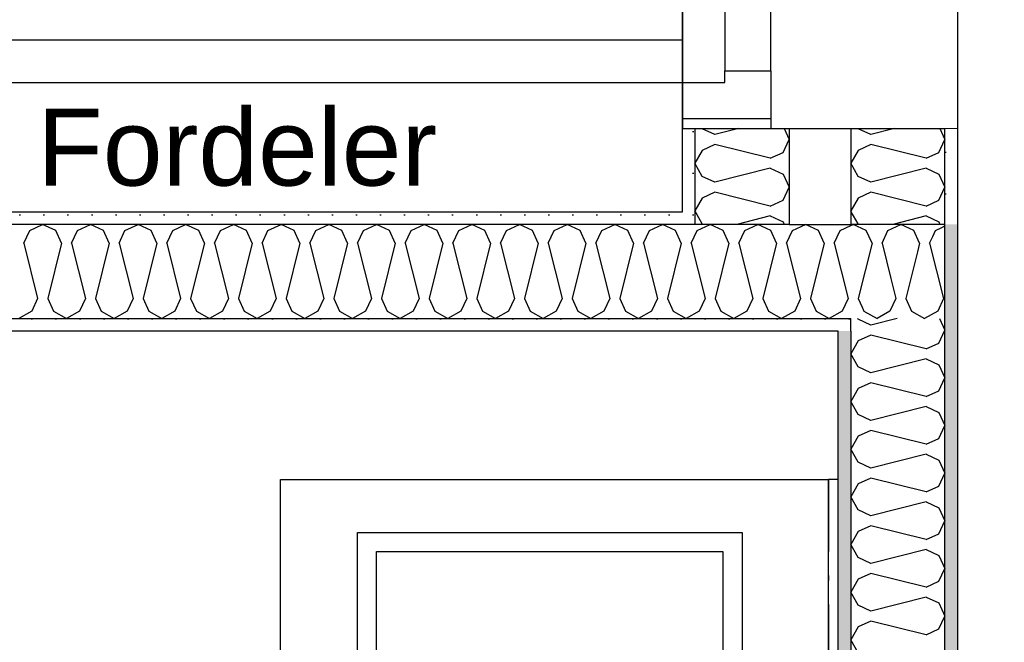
# Model space of a CAD drawing. Header units: millimetres. Extents: x -5000 to 341424, y -9235 to 550260.
# Tile 149 of 236: x 297075 to 298099, y 353933 to 354581. Entities that reach past the tile are written whole.
import ezdxf
from ezdxf.enums import TextEntityAlignment as Align

# ---------------------------------------------------------------- set-up
doc = ezdxf.new("R2010")
doc.units = ezdxf.units.MM
doc.header["$LTSCALE"] = 0.5
doc.header["$MEASUREMENT"] = 0
doc.linetypes.add('Over snittplan', pattern=[260, 150, -50, 10, -50])
doc.linetypes.add('PLINE', pattern=[0])
for name, color, linetype in [('0(Nye konstruksjoner)', 7, 'Continuous'), ('242- Ikke-bærende innervegger (Skravur)(Nye konstruksjoner)', 7, 'Continuous'), ('242- Ikke-bærende innervegger(Nye konstruksjoner)', 7, 'Continuous'), ('244- Vinduer_ dører_ foldevegger(Nye konstruksjoner)', 7, 'Continuous'), ('273- Kjøkkeninnredning(Nye konstruksjoner)', 7, 'Continuous'), ('842-M___1_50 Målsetting bygning(Nye konstruksjoner)', 7, 'Continuous'), ('862- M___Nettoareal(Nye konstruksjoner)', 7, 'Continuous'), ('862- M___Nettoareal(Polylinje)(Nye konstruksjoner)', 7, 'Continuous'), ('862- M___Nettoareal(Tekst)(Nye konstruksjoner)', 7, 'Continuous')]:
    doc.layers.add(name, color=color, linetype=linetype)
doc.layers.add('236- Innvendig kledning og overflate(Nye konstruksjoner)', color=7, linetype='Continuous', lineweight=0)
doc.styles.add('GENERATED_STYLE_1', font='txt')
doc.styles.add('GENERATED_STYLE_3', font='arial.ttf')
doc.dimstyles.new('GENERATED_STYLE__3', dxfattribs={"dimtxt": 100, "dimasz": 95, "dimexe": 0.18, "dimexo": 0.0625, "dimgap": 0, "dimtad": 1, "dimdec": 0, "dimzin": 0, "dimdsep": 46, "dimtxsty": 'GENERATED_STYLE_3', "dimblk": 'ARROWHEAD_6', "dimblk1": 'ARROWHEAD_6', "dimblk2": 'ARROWHEAD_6', "dimcen": 0.09, "dimse1": 1, "dimse2": 1, "dimclrd": 256, "dimclre": 256, "dimclrt": 256, "dimadec": 1, "dimazin": 0, "dimtfac": 1, "dimtdec": 4, "dimtmove": 2, "dimatfit": 3, "dimfxl": 1, "dimtolj": 1, "dimtzin": 0, "dimarcsym": 0})
doc.dimstyles.new('GENERATED_STYLE__4', dxfattribs={"dimtxt": 100, "dimasz": 95, "dimexe": 0.18, "dimexo": 0.0625, "dimgap": 0, "dimtad": 1, "dimdec": 0, "dimzin": 0, "dimdsep": 46, "dimtxsty": 'GENERATED_STYLE_3', "dimblk": 'ARROWHEAD_6', "dimblk1": 'ARROWHEAD_6', "dimblk2": 'ARROWHEAD_6', "dimcen": 0.09, "dimse1": 1, "dimse2": 1, "dimclrd": 256, "dimclre": 256, "dimclrt": 256, "dimadec": 1, "dimazin": 0, "dimtfac": 1, "dimtdec": 4, "dimtmove": 0, "dimatfit": 3, "dimfxl": 1, "dimtolj": 1, "dimtzin": 0, "dimarcsym": 0})
pattern_1 = [(0, (0, 0), (0, 43.30127), [0, -25]), (0, (12.5, 21.65), (0, 43.30127), [0, -25])]

# ---------------------------------------------------------------- blocks, each defined once
blk = doc.blocks.new('STUE__7', base_point=(299299.5, 355025.2))
at = {"layer": '862- M___Nettoareal(Polylinje)(Nye konstruksjoner)', "linetype": 'PLINE', "flags": 128}
blk.add_lwpolyline([(298050, 349780.7), (302741, 349780.7), (302741, 356380.7), (298050, 356380.7), (298050, 355490.7), (298050, 354480.7)], close=True, dxfattribs=at)
at = {"layer": '862- M___Nettoareal(Tekst)(Nye konstruksjoner)', "style": 'GENERATED_STYLE_1'}
for tag, p in [('DUMMY_861', (299523.6, 355213.4)), ('ROOM_NAME', (299075.4, 355163.6)), ('DUMMY_862', (299075.4, 355025.2))]:
    blk.add_attdef(tag, text='', height=100, dxfattribs=at).set_placement(p, align=Align.TOP_LEFT)
blk = doc.blocks.new('ENTRÉ__14', base_point=(296239.6, 355497.8))
at = {"layer": '862- M___Nettoareal(Polylinje)(Nye konstruksjoner)', "linetype": 'PLINE', "flags": 128}
blk.add_lwpolyline([(294722, 356380.7), (294722, 354380.7), (297764, 354380.7), (297764, 356380.7)], close=True, dxfattribs=at)
at = {"layer": '862- M___Nettoareal(Tekst)(Nye konstruksjoner)', "style": 'GENERATED_STYLE_1'}
for tag, p in [('DUMMY_861', (296443.5, 355686)), ('ROOM_NAME', (296035.7, 355665.7)), ('DUMMY_862', (296035.7, 355497.8))]:
    blk.add_attdef(tag, text='', height=100, dxfattribs=at).set_placement(p, align=Align.TOP_LEFT)
blk = doc.blocks.new('BAD__37', base_point=(296223.3, 353093.5))
at = {"layer": '862- M___Nettoareal(Polylinje)(Nye konstruksjoner)', "linetype": 'PLINE', "flags": 128}
blk.add_lwpolyline([(294722, 354256.6), (294722, 351276.6), (297926, 351276.6), (297926, 354256.6)], close=True, dxfattribs=at)
at = {"layer": '862- M___Nettoareal(Tekst)(Nye konstruksjoner)', "style": 'GENERATED_STYLE_1'}
for tag, p in [('DUMMY_861', (296420.6, 353281.7)), ('ROOM_NAME', (296026, 353230.2)), ('DUMMY_862', (296026, 353093.5))]:
    blk.add_attdef(tag, text='', height=100, dxfattribs=at).set_placement(p, align=Align.TOP_LEFT)
blk = doc.blocks.new('Baderomsinnredning[148]', base_point=(297346, 353302.1))
at = {"layer": '273- Kjøkkeninnredning(Nye konstruksjoner)', "linetype": 'PLINE'}
for p, q in [((297346, 353302.1), (297346, 354102.1)), ((297346, 354102.1), (297916, 354102.1)), ((297916, 353302.1), (297916, 354102.1)), ((297426, 353357.1), (297426, 354047.1)), ((297426, 354047.1), (297826, 354047.1)), ((297826, 354047.1), (297826, 353357.1)), ((297446, 353377.1), (297446, 354027.1)), ((297446, 354027.1), (297806, 354027.1)), ((297806, 354027.1), (297806, 353377.1)), ((297836.1, 353715.7), (297821.2, 353715.7)), ((297836.1, 353688.5), (297836.1, 353715.7)), ((297821.2, 353688.5), (297836.1, 353688.5)), ((297806, 353377.1), (297446, 353377.1)), ((297826, 353357.1), (297426, 353357.1)), ((297346, 353302.1), (297916, 353302.1))]:
    blk.add_line(p, q, dxfattribs=at)
at = {"layer": '273- Kjøkkeninnredning(Nye konstruksjoner)', "linetype": 'PLINE', "flags": 128}
blk.add_lwpolyline([(297861, 353677.1), (297819.1, 353681.1, -0.12102), (297809.5, 353684.4), (297756.6, 353691, -0.882566), (297756.6, 353713.2), (297809.5, 353719.9, -0.12102), (297819.1, 353723.1), (297861, 353727.1, -1)], format="xyb", close=True, dxfattribs=at)
at = {"layer": '273- Kjøkkeninnredning(Nye konstruksjoner)', "linetype": 'PLINE'}
blk.add_circle((297724.8, 353702.1), 30, dxfattribs=at)
for centre, radius, start, end in [((297821, 353702.1), 21.1, 122.771, 237.229), ((297821.2, 353702.1), 13.6, 90, 270)]:
    blk.add_arc(centre, radius, start, end, dxfattribs=at)
blk = doc.blocks.new('Speil[207]', base_point=(297916, 354102.1))
at = {"layer": '273- Kjøkkeninnredning(Nye konstruksjoner)', "linetype": 'Over snittplan'}
for p, q in [((297916, 354102.1), (297916, 353302.1)), ((297926, 354102.1), (297916, 354102.1)), ((297926, 353302.1), (297926, 354102.1)), ((297916, 353302.1), (297926, 353302.1))]:
    blk.add_line(p, q, dxfattribs=at)
at = {"layer": '273- Kjøkkeninnredning(Nye konstruksjoner)', "linetype": 'Over snittplan', "flags": 128}
blk.add_lwpolyline([(297916, 354102.1), (297916, 353302.1), (297926, 353302.1), (297926, 354102.1)], close=True, dxfattribs=at)
blk = doc.blocks.new('*D1004')
at = {"layer": '842-M___1_50 Målsetting bygning(Nye konstruksjoner)', "linetype": 'PLINE'}
for p, q in [((298372.3, 354417.6), (298472.3, 354317.6)), ((298516.1, 354367.6), (298328.6, 354367.6)), ((298422.3, 354269.6), (298422.3, 354367.6)), ((298372.3, 354319.6), (298472.3, 354219.6)), ((298516.1, 354269.6), (298328.6, 354269.6)), ((298422.3, 354194.6), (298422.3, 354269.6))]:
    blk.add_line(p, q, dxfattribs=at)
at = {"layer": '842-M___1_50 Målsetting bygning(Nye konstruksjoner)', "char_height": 100, "attachment_point": 7, "rotation": 90, "style": 'GENERATED_STYLE_3'}
for s, insert in [('\\A1;{\\pql;\\fArial|b0|i0|c0|p0;\\W1.000000;100}', (298262.3, 354303)), ('\\A1;{\\pql;\\fArial|b0|i0|c0|p0;\\W1.000000;98}', (298402.3, 354075.5))]:
    blk.add_mtext(s, dxfattribs=dict(at, insert=insert))
blk = doc.blocks.new('ARROWHEAD_6')
at = {"linetype": 'Continuous'}
for p, q in [((-0.5, -0.5), (0.5, 0.5)), ((0, 0), (-1, 0))]:
    blk.add_line(p, q, dxfattribs=at)
blk = doc.blocks.new('*D1005')
at = {"layer": '842-M___1_50 Målsetting bygning(Nye konstruksjoner)', "linetype": 'PLINE'}
for p, q in [((298372.3, 354517.3), (298472.3, 354417.3)), ((298516.1, 354467.3), (298328.6, 354467.3)), ((298422.3, 354367.6), (298422.3, 354467.3)), ((298372.3, 354417.6), (298472.3, 354317.6)), ((298516.1, 354367.6), (298328.6, 354367.6))]:
    blk.add_line(p, q, dxfattribs=at)
blk = doc.blocks.new('*D1006')
at = {"layer": '842-M___1_50 Målsetting bygning(Nye konstruksjoner)', "linetype": 'PLINE'}
for p, q in [((298422.3, 355477.3), (298422.3, 355552.3)), ((298472.3, 355427.3), (298372.3, 355527.3)), ((298516.1, 355477.3), (298328.6, 355477.3)), ((298422.3, 354467.3), (298422.3, 355477.3)), ((298372.3, 354517.3), (298472.3, 354417.3)), ((298516.1, 354467.3), (298328.6, 354467.3))]:
    blk.add_line(p, q, dxfattribs=at)
at = {"layer": '842-M___1_50 Målsetting bygning(Nye konstruksjoner)', "char_height": 100, "attachment_point": 7, "rotation": 90, "style": 'GENERATED_STYLE_3'}
for s, insert in [('\\A1;{\\pql;\\fArial|b0|i0|c0|p0;\\W1.000000;1\xa0010}', (298402.3, 354800.7)), ('\\A1;{\\pql;\\fArial|b0|i0|c0|p0;\\W1.000000;2\xa0410}', (298542.3, 354800.7))]:
    blk.add_mtext(s, dxfattribs=dict(at, insert=insert))
blk = doc.blocks.new('*X1213')
at = {"layer": '242- Ikke-bærende innervegger (Skravur)(Nye konstruksjoner)', "linetype": 'PLINE'}
for p, q in [((298033.8, 354364.4), (298037, 354365.9)), ((298021, 354348), (298024.2, 354354.8)), ((298021, 354348), (298035.4, 354290.5)), ((298008.4, 354339), (297996.3, 354290.5)), ((297980.6, 354311.3), (297985.8, 354290.5)), ((297985.8, 354290.5), (297979.8, 354277.2)), ((297996.3, 354290.5), (298002.3, 354277.2)), ((298035.4, 354290.5), (298029.4, 354277.2)), ((297950.8, 354281.4), (297952.7, 354277.2)), ((297952.7, 354277.2), (297966.3, 354269.6)), ((297979.8, 354277.2), (297966.3, 354269.6)), ((298002.3, 354277.2), (298015.8, 354269.6)), ((298029.4, 354277.2), (298015.8, 354269.6))]:
    blk.add_line(p, q, dxfattribs=at)
blk = doc.blocks.new('*X1216')
at = {"layer": '242- Ikke-bærende innervegger (Skravur)(Nye konstruksjoner)', "linetype": 'PLINE'}
for p, q in [((297085.2, 354361.2), (297098.7, 354367.6)), ((297112.3, 354361.2), (297098.7, 354367.6)), ((297134.8, 354361.2), (297148.3, 354367.6)), ((297161.8, 354361.2), (297148.3, 354367.6)), ((297184.3, 354361.2), (297197.9, 354367.6)), ((297211.4, 354361.2), (297197.9, 354367.6)), ((297233.9, 354361.2), (297247.4, 354367.6)), ((297261, 354361.2), (297247.4, 354367.6)), ((297283.5, 354361.2), (297297, 354367.6)), ((297310.6, 354361.2), (297297, 354367.6)), ((297333, 354361.2), (297346.6, 354367.6)), ((297360.1, 354361.2), (297346.6, 354367.6)), ((297382.6, 354361.2), (297396.2, 354367.6)), ((297409.7, 354361.2), (297396.2, 354367.6)), ((297432.2, 354361.2), (297445.7, 354367.6)), ((297459.3, 354361.2), (297445.7, 354367.6)), ((297481.8, 354361.2), (297495.3, 354367.6)), ((297508.8, 354361.2), (297495.3, 354367.6)), ((297531.3, 354361.2), (297544.9, 354367.6)), ((297558.4, 354361.2), (297544.9, 354367.6)), ((297580.9, 354361.2), (297594.5, 354367.6)), ((297608, 354361.2), (297594.5, 354367.6)), ((297630.5, 354361.2), (297644, 354367.6)), ((297657.6, 354361.2), (297644, 354367.6)), ((297680.1, 354361.2), (297693.6, 354367.6)), ((297707.1, 354361.2), (297693.6, 354367.6)), ((297729.6, 354361.2), (297743.2, 354367.6)), ((297756.7, 354361.2), (297743.2, 354367.6)), ((297779.2, 354361.2), (297792.8, 354367.6)), ((297806.3, 354361.2), (297792.8, 354367.6)), ((297828.8, 354361.2), (297842.3, 354367.6)), ((297855.9, 354361.2), (297842.3, 354367.6)), ((297878.4, 354361.2), (297891.9, 354367.6)), ((297905.4, 354361.2), (297891.9, 354367.6)), ((297927.9, 354361.2), (297939, 354366.5)), ((297079.1, 354348), (297085.2, 354361.2)), ((297118.3, 354348), (297112.3, 354361.2)), ((297128.7, 354348), (297134.8, 354361.2)), ((297167.9, 354348), (297161.8, 354361.2)), ((297178.3, 354348), (297184.3, 354361.2)), ((297217.4, 354348), (297211.4, 354361.2)), ((297227.9, 354348), (297233.9, 354361.2)), ((297267, 354348), (297261, 354361.2)), ((297277.4, 354348), (297283.5, 354361.2)), ((297316.6, 354348), (297310.6, 354361.2)), ((297327, 354348), (297333, 354361.2)), ((297366.2, 354348), (297360.1, 354361.2)), ((297376.6, 354348), (297382.6, 354361.2)), ((297415.7, 354348), (297409.7, 354361.2)), ((297426.2, 354348), (297432.2, 354361.2)), ((297465.3, 354348), (297459.3, 354361.2)), ((297475.7, 354348), (297481.8, 354361.2)), ((297514.9, 354348), (297508.8, 354361.2)), ((297525.3, 354348), (297531.3, 354361.2)), ((297564.5, 354348), (297558.4, 354361.2)), ((297574.9, 354348), (297580.9, 354361.2)), ((297614, 354348), (297608, 354361.2)), ((297624.5, 354348), (297630.5, 354361.2)), ((297663.6, 354348), (297657.6, 354361.2)), ((297674, 354348), (297680.1, 354361.2)), ((297713.2, 354348), (297707.1, 354361.2)), ((297723.6, 354348), (297729.6, 354361.2)), ((297762.8, 354348), (297756.7, 354361.2)), ((297773.2, 354348), (297779.2, 354361.2)), ((297812.3, 354348), (297806.3, 354361.2)), ((297822.7, 354348), (297828.8, 354361.2)), ((297861.9, 354348), (297855.9, 354361.2)), ((297872.3, 354348), (297878.4, 354361.2)), ((297911.5, 354348), (297905.4, 354361.2)), ((297921.9, 354348), (297927.9, 354361.2)), ((297079.1, 354348), (297093.5, 354290.5)), ((297118.3, 354348), (297103.9, 354290.5)), ((297128.7, 354348), (297143.1, 354290.5)), ((297167.9, 354348), (297153.5, 354290.5)), ((297178.3, 354348), (297192.7, 354290.5)), ((297217.4, 354348), (297203.1, 354290.5)), ((297227.9, 354348), (297242.2, 354290.5)), ((297267, 354348), (297252.6, 354290.5)), ((297277.4, 354348), (297291.8, 354290.5)), ((297316.6, 354348), (297302.2, 354290.5)), ((297327, 354348), (297341.4, 354290.5)), ((297366.2, 354348), (297351.8, 354290.5)), ((297376.6, 354348), (297391, 354290.5)), ((297415.7, 354348), (297401.4, 354290.5)), ((297426.2, 354348), (297440.5, 354290.5)), ((297465.3, 354348), (297450.9, 354290.5)), ((297475.7, 354348), (297490.1, 354290.5)), ((297514.9, 354348), (297500.5, 354290.5)), ((297525.3, 354348), (297539.7, 354290.5)), ((297564.5, 354348), (297550.1, 354290.5)), ((297574.9, 354348), (297589.2, 354290.5)), ((297614, 354348), (297599.7, 354290.5)), ((297624.5, 354348), (297638.8, 354290.5)), ((297663.6, 354348), (297649.2, 354290.5)), ((297674, 354348), (297688.4, 354290.5)), ((297713.2, 354348), (297698.8, 354290.5)), ((297723.6, 354348), (297738, 354290.5)), ((297762.8, 354348), (297748.4, 354290.5)), ((297773.2, 354348), (297787.5, 354290.5)), ((297812.3, 354348), (297798, 354290.5)), ((297822.7, 354348), (297837.1, 354290.5)), ((297861.9, 354348), (297847.5, 354290.5)), ((297872.3, 354348), (297886.7, 354290.5)), ((297911.5, 354348), (297897.1, 354290.5)), ((297921.9, 354348), (297936.3, 354290.5)), ((297093.5, 354290.5), (297087.5, 354277.2)), ((297103.9, 354290.5), (297110, 354277.2)), ((297143.1, 354290.5), (297137, 354277.2)), ((297153.5, 354290.5), (297159.5, 354277.2)), ((297192.7, 354290.5), (297186.6, 354277.2)), ((297203.1, 354290.5), (297209.1, 354277.2)), ((297242.2, 354290.5), (297236.2, 354277.2)), ((297252.6, 354290.5), (297258.7, 354277.2)), ((297291.8, 354290.5), (297285.8, 354277.2)), ((297302.2, 354290.5), (297308.3, 354277.2)), ((297341.4, 354290.5), (297335.3, 354277.2)), ((297351.8, 354290.5), (297357.8, 354277.2)), ((297391, 354290.5), (297384.9, 354277.2)), ((297401.4, 354290.5), (297407.4, 354277.2)), ((297440.5, 354290.5), (297434.5, 354277.2)), ((297450.9, 354290.5), (297457, 354277.2)), ((297490.1, 354290.5), (297484.1, 354277.2)), ((297500.5, 354290.5), (297506.6, 354277.2)), ((297539.7, 354290.5), (297533.6, 354277.2)), ((297550.1, 354290.5), (297556.1, 354277.2)), ((297589.2, 354290.5), (297583.2, 354277.2)), ((297599.7, 354290.5), (297605.7, 354277.2)), ((297638.8, 354290.5), (297632.8, 354277.2)), ((297649.2, 354290.5), (297655.3, 354277.2)), ((297688.4, 354290.5), (297682.4, 354277.2)), ((297698.8, 354290.5), (297704.9, 354277.2)), ((297738, 354290.5), (297731.9, 354277.2)), ((297748.4, 354290.5), (297754.4, 354277.2)), ((297787.5, 354290.5), (297781.5, 354277.2)), ((297798, 354290.5), (297804, 354277.2)), ((297837.1, 354290.5), (297831.1, 354277.2)), ((297847.5, 354290.5), (297853.6, 354277.2)), ((297886.7, 354290.5), (297880.7, 354277.2)), ((297897.1, 354290.5), (297903.2, 354277.2)), ((297936.3, 354290.5), (297930.2, 354277.2)), ((297087.5, 354277.2), (297073.9, 354269.6)), ((297110, 354277.2), (297123.5, 354269.6)), ((297137, 354277.2), (297123.5, 354269.6)), ((297159.5, 354277.2), (297173.1, 354269.6)), ((297186.6, 354277.2), (297173.1, 354269.6)), ((297209.1, 354277.2), (297222.7, 354269.6)), ((297236.2, 354277.2), (297222.7, 354269.6)), ((297258.7, 354277.2), (297272.2, 354269.6)), ((297285.8, 354277.2), (297272.2, 354269.6)), ((297308.3, 354277.2), (297321.8, 354269.6)), ((297335.3, 354277.2), (297321.8, 354269.6)), ((297357.8, 354277.2), (297371.4, 354269.6)), ((297384.9, 354277.2), (297371.4, 354269.6)), ((297407.4, 354277.2), (297420.9, 354269.6)), ((297434.5, 354277.2), (297420.9, 354269.6)), ((297457, 354277.2), (297470.5, 354269.6)), ((297484.1, 354277.2), (297470.5, 354269.6)), ((297506.6, 354277.2), (297520.1, 354269.6)), ((297533.6, 354277.2), (297520.1, 354269.6)), ((297556.1, 354277.2), (297569.7, 354269.6)), ((297583.2, 354277.2), (297569.7, 354269.6)), ((297605.7, 354277.2), (297619.2, 354269.6)), ((297632.8, 354277.2), (297619.2, 354269.6)), ((297655.3, 354277.2), (297668.8, 354269.6)), ((297682.4, 354277.2), (297668.8, 354269.6)), ((297704.9, 354277.2), (297718.4, 354269.6)), ((297731.9, 354277.2), (297718.4, 354269.6)), ((297754.4, 354277.2), (297768, 354269.6)), ((297781.5, 354277.2), (297768, 354269.6)), ((297804, 354277.2), (297817.5, 354269.6)), ((297831.1, 354277.2), (297817.5, 354269.6)), ((297853.6, 354277.2), (297867.1, 354269.6)), ((297880.7, 354277.2), (297867.1, 354269.6)), ((297903.2, 354277.2), (297916.7, 354269.6)), ((297930.2, 354277.2), (297916.7, 354269.6))]:
    blk.add_line(p, q, dxfattribs=at)
blk = doc.blocks.new('*X1217')
at = {"layer": '242- Ikke-bærende innervegger (Skravur)(Nye konstruksjoner)', "linetype": 'PLINE'}
for p, q in [((297939, 354366.5), (297941.5, 354367.6)), ((297955, 354361.2), (297941.5, 354367.6)), ((297977.5, 354361.2), (297991.1, 354367.6)), ((298004.6, 354361.2), (297991.1, 354367.6)), ((298027.1, 354361.2), (298033.8, 354364.4)), ((297961.1, 354348), (297955, 354361.2)), ((297971.5, 354348), (297977.5, 354361.2)), ((298010.6, 354348), (298004.6, 354361.2)), ((298024.2, 354354.8), (298027.1, 354361.2)), ((297961.1, 354348), (297946.7, 354290.5)), ((297971.5, 354348), (297980.6, 354311.3)), ((298010.6, 354348), (298008.4, 354339)), ((297946.7, 354290.5), (297950.8, 354281.4))]:
    blk.add_line(p, q, dxfattribs=at)
blk = doc.blocks.new('*X1255')
at = {"layer": '242- Ikke-bærende innervegger (Skravur)(Nye konstruksjoner)', "linetype": 'PLINE'}
for p, q in [((297784.6, 354368), (297777.5, 354380.6)), ((297855.3, 354376.3), (297820.7, 354367.6)), ((297855.3, 354376.3), (297868.6, 354370.3)), ((297785.3, 354367.6), (297784.6, 354368)), ((297868.6, 354370.3), (297869.8, 354367.6))]:
    blk.add_line(p, q, dxfattribs=at)
blk = doc.blocks.new('*X1256')
at = {"layer": '242- Ikke-bærende innervegger (Skravur)(Nye konstruksjoner)', "linetype": 'PLINE'}
for p, q in [((297946.6, 354368), (297939.5, 354380.6)), ((298017.3, 354376.3), (297982.7, 354367.6)), ((298017.3, 354376.3), (298030.6, 354370.3)), ((297947.3, 354367.6), (297946.6, 354368)), ((298030.6, 354370.3), (298031.8, 354367.6))]:
    blk.add_line(p, q, dxfattribs=at)
blk = doc.blocks.new('*X1257')
at = {"layer": '242- Ikke-bærende innervegger (Skravur)(Nye konstruksjoner)', "linetype": 'PLINE'}
for p, q in [((297784.6, 354467.1), (297784.5, 354467.3)), ((297797.8, 354461.1), (297784.6, 354467.1)), ((297822.6, 354467.3), (297797.8, 354461.1)), ((297869.6, 354467.3), (297875, 354455.9)), ((297868.6, 354442.3), (297875, 354455.9)), ((297784.6, 354444.6), (297777, 354431.1)), ((297797.8, 354450.7), (297784.6, 354444.6)), ((297855.3, 354436.3), (297797.8, 354450.7)), ((297855.3, 354436.3), (297868.6, 354442.3)), ((297784.6, 354417.5), (297777, 354431.1)), ((297855.3, 354425.9), (297797.8, 354411.5)), ((297855.3, 354425.9), (297868.6, 354419.8)), ((297797.8, 354411.5), (297784.6, 354417.5)), ((297868.6, 354419.8), (297875, 354406.3)), ((297868.6, 354392.8), (297875, 354406.3)), ((297784.6, 354395), (297777, 354381.5)), ((297797.8, 354401.1), (297784.6, 354395)), ((297855.3, 354386.7), (297797.8, 354401.1)), ((297855.3, 354386.7), (297868.6, 354392.8)), ((297777.5, 354380.6), (297777, 354381.5))]:
    blk.add_line(p, q, dxfattribs=at)
blk = doc.blocks.new('*X1259')
at = {"layer": '242- Ikke-bærende innervegger (Skravur)(Nye konstruksjoner)', "linetype": 'PLINE'}
for p, q in [((297946.6, 354467.1), (297946.5, 354467.3)), ((297959.8, 354461.1), (297946.6, 354467.1)), ((297984.6, 354467.3), (297959.8, 354461.1)), ((298031.6, 354467.3), (298037, 354455.9)), ((298030.6, 354442.3), (298037, 354455.9)), ((297946.6, 354444.6), (297939, 354431.1)), ((297959.8, 354450.7), (297946.6, 354444.6)), ((298017.3, 354436.3), (297959.8, 354450.7)), ((298017.3, 354436.3), (298030.6, 354442.3)), ((297946.6, 354417.5), (297939, 354431.1)), ((298017.3, 354425.9), (297959.8, 354411.5)), ((298017.3, 354425.9), (298030.6, 354419.8)), ((297959.8, 354411.5), (297946.6, 354417.5)), ((298030.6, 354419.8), (298037, 354406.3)), ((298030.6, 354392.8), (298037, 354406.3)), ((297946.6, 354395), (297939, 354381.5)), ((297959.8, 354401.1), (297946.6, 354395)), ((298017.3, 354386.7), (297959.8, 354401.1)), ((298017.3, 354386.7), (298030.6, 354392.8)), ((297939.5, 354380.6), (297939, 354381.5))]:
    blk.add_line(p, q, dxfattribs=at)
blk = doc.blocks.new('Dør[31]')
at = {"layer": '236- Innvendig kledning og overflate(Nye konstruksjoner)', "linetype": 'PLINE'}
for p, q in [((297764, 354467.3), (297777, 354467.3)), ((297764, 354467.3), (297777, 354467.3)), ((298037, 354467.3), (298050, 354467.3))]:
    blk.add_line(p, q, dxfattribs=at)
at = {"layer": '244- Vinduer_ dører_ foldevegger(Nye konstruksjoner)', "linetype": 'PLINE'}
for p, q in [((297764, 355477.3), (297764, 354467.3)), ((298050, 355477.3), (298050, 354467.3)), ((297808, 355417.3), (297808, 354527.3)), ((297856, 354527.3), (297856, 355417.3)), ((297764, 354559.3), (296850, 354559.3)), ((297764, 354515.3), (297764, 354559.3)), ((297808, 354515.3), (297808, 354527.3)), ((297808, 354527.3), (297856, 354527.3)), ((297856, 354527.3), (297856, 354477.3)), ((296850, 354515.3), (297764, 354515.3)), ((297764, 354477.3), (297764, 354515.3)), ((297764, 354515.3), (297808, 354515.3)), ((297764, 354477.3), (297764, 354467.3)), ((297856, 354477.3), (297764, 354477.3)), ((297856, 354477.3), (297856, 354467.3)), ((297764, 354467.3), (297856, 354467.3)), ((297777, 354467.3), (297856, 354467.3)), ((297777, 354467.3), (297856, 354467.3)), ((297856, 354467.3), (297875, 354467.3)), ((297875, 354467.3), (297939, 354467.3)), ((297939, 354467.3), (298037, 354467.3))]:
    blk.add_line(p, q, dxfattribs=at)
blk.add_arc((297764, 354515.3), 914, 90, 180, dxfattribs=at)
blk = doc.blocks.new('*X1334')
at = {"layer": '242- Ikke-bærende innervegger (Skravur)(Nye konstruksjoner)', "linetype": 'PLINE'}
for p, q in [((297946.6, 354268.8), (297946.1, 354269.6)), ((297959.8, 354262.8), (297946.6, 354268.8)), ((297987.3, 354269.6), (297959.8, 354262.8)), ((298031.3, 354269.6), (298037, 354257.6)), ((297959.8, 354252.4), (297946.6, 354246.3)), ((298017.3, 354238), (297959.8, 354252.4)), ((298030.6, 354244), (298037, 354257.6)), ((297946.6, 354246.3), (297939, 354232.8)), ((298017.3, 354238), (298030.6, 354244)), ((297946.6, 354219.2), (297939, 354232.8)), ((297959.8, 354213.2), (297946.6, 354219.2)), ((298017.3, 354227.6), (297959.8, 354213.2)), ((298017.3, 354227.6), (298030.6, 354221.5)), ((298030.6, 354221.5), (298037, 354208)), ((297959.8, 354202.8), (297946.6, 354196.7)), ((298017.3, 354188.4), (297959.8, 354202.8)), ((298030.6, 354194.5), (298037, 354208)), ((297946.6, 354196.7), (297939, 354183.2)), ((298017.3, 354188.4), (298030.6, 354194.5)), ((297946.6, 354169.7), (297939, 354183.2)), ((298017.3, 354178), (297959.8, 354163.6)), ((298017.3, 354178), (298030.6, 354172)), ((297959.8, 354163.6), (297946.6, 354169.7)), ((298030.6, 354172), (298037, 354158.4)), ((298030.6, 354144.9), (298037, 354158.4)), ((297946.6, 354147.2), (297939, 354133.6)), ((297959.8, 354153.2), (297946.6, 354147.2)), ((298017.3, 354138.8), (297959.8, 354153.2)), ((298017.3, 354138.8), (298030.6, 354144.9)), ((297946.6, 354120.1), (297939, 354133.6)), ((298017.3, 354128.4), (297959.8, 354114.1)), ((298017.3, 354128.4), (298030.6, 354122.4)), ((297959.8, 354114.1), (297946.6, 354120.1)), ((298030.6, 354122.4), (298037, 354108.8)), ((298030.6, 354095.3), (298037, 354108.8)), ((297946.6, 354097.6), (297939, 354084.1)), ((297959.8, 354103.6), (297946.6, 354097.6)), ((298017.3, 354089.3), (297959.8, 354103.6)), ((298017.3, 354089.3), (298030.6, 354095.3)), ((297946.6, 354070.5), (297939, 354084.1)), ((298017.3, 354078.9), (297959.8, 354064.5)), ((298017.3, 354078.9), (298030.6, 354072.8)), ((297959.8, 354064.5), (297946.6, 354070.5)), ((298030.6, 354072.8), (298037, 354059.3)), ((298030.6, 354045.7), (298037, 354059.3)), ((297946.6, 354048), (297939, 354034.5)), ((297959.8, 354054.1), (297946.6, 354048)), ((298017.3, 354039.7), (297959.8, 354054.1)), ((298017.3, 354039.7), (298030.6, 354045.7)), ((297946.6, 354020.9), (297939, 354034.5)), ((298017.3, 354029.3), (297959.8, 354014.9)), ((298017.3, 354029.3), (298030.6, 354023.2)), ((297959.8, 354014.9), (297946.6, 354020.9)), ((298030.6, 354023.2), (298037, 354009.7)), ((297959.8, 354004.5), (297946.6, 353998.5)), ((298017.3, 353990.1), (297959.8, 354004.5)), ((298030.6, 353996.2), (298037, 354009.7)), ((297946.6, 353998.5), (297939, 353984.9)), ((298017.3, 353990.1), (298030.6, 353996.2)), ((297946.6, 353971.4), (297939, 353984.9)), ((298017.3, 353979.7), (297959.8, 353965.3)), ((298017.3, 353979.7), (298030.6, 353973.7)), ((298030.6, 353973.7), (298037, 353960.1)), ((297959.8, 353965.3), (297946.6, 353971.4)), ((297959.8, 353954.9), (297946.6, 353948.9)), ((298017.3, 353940.5), (297959.8, 353954.9)), ((298030.6, 353946.6), (298037, 353960.1)), ((297946.6, 353948.9), (297939, 353935.3)), ((298017.3, 353940.5), (298030.6, 353946.6)), ((297946.6, 353921.8), (297939, 353935.3))]:
    blk.add_line(p, q, dxfattribs=at)
blk = doc.blocks.new('*D1460')
at = {"layer": '842-M___1_50 Målsetting bygning(Nye konstruksjoner)', "linetype": 'PLINE'}
for p, q in [((296849, 354319.6), (296949, 354219.6)), ((296992.7, 354269.6), (296805.2, 354269.6)), ((296899, 351263.6), (296899, 354269.6)), ((296849, 351313.6), (296949, 351213.6)), ((296992.7, 351263.6), (296805.2, 351263.6))]:
    blk.add_line(p, q, dxfattribs=at)
at = {"layer": '842-M___1_50 Målsetting bygning(Nye konstruksjoner)', "char_height": 100, "attachment_point": 7, "rotation": 90, "style": 'GENERATED_STYLE_3'}
for s, insert in [('\\A1;{\\pql;\\fArial|b0|i0|c0|p0;\\W1.000000;98}', (296848.2, 354095.7)), ('\\A1;{\\pql;\\fArial|b0|i0|c0|p0;\\W1.000000;3\xa0006}', (296879, 352595.1))]:
    blk.add_mtext(s, dxfattribs=dict(at, insert=insert))
blk = doc.blocks.new('*D1461')
at = {"layer": '842-M___1_50 Målsetting bygning(Nye konstruksjoner)', "linetype": 'PLINE'}
for p, q in [((296849, 354417.6), (296949, 354317.6)), ((296992.7, 354367.6), (296805.2, 354367.6)), ((296899, 354269.6), (296899, 354367.6)), ((296849, 354319.6), (296949, 354219.6)), ((296992.7, 354269.6), (296805.2, 354269.6))]:
    blk.add_line(p, q, dxfattribs=at)
blk = doc.blocks.new('*D1462')
at = {"layer": '842-M___1_50 Målsetting bygning(Nye konstruksjoner)', "linetype": 'PLINE'}
for p, q in [((296899, 356380.7), (296899, 356455.7)), ((296949, 356330.7), (296849, 356430.7)), ((296992.7, 356380.7), (296805.2, 356380.7)), ((296899, 354367.6), (296899, 356380.7)), ((296849, 354417.6), (296949, 354317.6)), ((296992.7, 354367.6), (296805.2, 354367.6))]:
    blk.add_line(p, q, dxfattribs=at)
at = {"layer": '842-M___1_50 Målsetting bygning(Nye konstruksjoner)', "insert": (296879, 355202.6), "char_height": 100, "attachment_point": 7, "rotation": 90, "style": 'GENERATED_STYLE_3'}
blk.add_mtext('\\A1;{\\pql;\\fArial|b0|i0|c0|p0;\\W1.000000;2\xa0013}', dxfattribs=at)
blk = doc.blocks.new('*D1464')
at = {"layer": '842-M___1_50 Målsetting bygning(Nye konstruksjoner)', "linetype": 'PLINE'}
for p, q in [((294709, 355955), (294709, 356142.5)), ((294759, 356098.7), (294659, 355998.7)), ((297827, 356098.7), (297727, 355998.7)), ((294611, 356048.7), (294709, 356048.7)), ((294709, 356048.7), (297777, 356048.7))]:
    blk.add_line(p, q, dxfattribs=at)
at = {"layer": '842-M___1_50 Målsetting bygning(Nye konstruksjoner)', "char_height": 100, "attachment_point": 7, "rotation": 360, "style": 'GENERATED_STYLE_3'}
for s, insert in [('\\A1;{\\pql;\\fArial|b0|i0|c0|p0;\\W1.000000;98}', (294722.3, 356070.2)), ('\\A1;{\\pql;\\fArial|b0|i0|c0|p0;\\W1.000000;3\xa0068}', (296071.4, 356068.7))]:
    blk.add_mtext(s, dxfattribs=dict(at, insert=insert))
blk = doc.blocks.new('*D1465')
at = {"layer": '842-M___1_50 Målsetting bygning(Nye konstruksjoner)', "linetype": 'PLINE'}
for p, q in [((297777, 355955), (297777, 356142.5)), ((298037, 355955), (298037, 356142.5)), ((297827, 356098.7), (297727, 355998.7)), ((297987, 355998.7), (298087, 356098.7)), ((294709, 356048.7), (297777, 356048.7)), ((297777, 356048.7), (298037, 356048.7)), ((298037, 356048.7), (298112, 356048.7))]:
    blk.add_line(p, q, dxfattribs=at)
at = {"layer": '842-M___1_50 Målsetting bygning(Nye konstruksjoner)', "insert": (297798.8, 356087.3), "char_height": 100, "attachment_point": 7, "rotation": 360, "style": 'GENERATED_STYLE_3'}
blk.add_mtext('\\A1;{\\pql;\\fArial|b0|i0|c0|p0;\\W1.000000;260}', dxfattribs=at)

msp = doc.modelspace()

# ---------------------------------------------------------------- hatches: boundary and pattern name
at = {"layer": '242- Ikke-bærende innervegger (Skravur)(Nye konstruksjoner)', "linetype": 'Continuous'}
h = msp.add_hatch(dxfattribs=at)
h.set_pattern_fill('Prikker_tett', color=256, style=0, pattern_type=2)
h.set_pattern_definition(pattern_1)
h.paths.add_polyline_path([(297764, 354380.6), (297777, 354380.6), (297777, 354467.3), (297764, 354467.3)])
h = msp.add_hatch(dxfattribs=at)
h.set_pattern_fill('Prikker_tett', color=256, style=0, pattern_type=2)
h.set_pattern_definition(pattern_1)
h.paths.add_polyline_path([(298037, 354467.3), (298037, 354380.6), (298050, 354380.6), (298050, 354467.3)])
h = msp.add_hatch(dxfattribs=at)
h.set_pattern_fill('Prikker_tett', color=256, style=0, pattern_type=2)
h.set_pattern_definition(pattern_1)
h.paths.add_polyline_path([(297764, 354380.6), (296657, 354380.6), (296657, 354367.6), (297764, 354367.6)])
h = msp.add_hatch(dxfattribs=at)
h.set_pattern_fill('Prikker_tett', color=256, style=0, pattern_type=2)
h.set_pattern_definition(pattern_1)
h.paths.add_polyline_path([(297777, 354380.6), (297764, 354380.6), (297764, 354367.6), (297777, 354367.6)])
h = msp.add_hatch(dxfattribs=at)
h.set_pattern_fill('Prikker_tett', color=256, style=0, pattern_type=2)
h.set_pattern_definition(pattern_1)
h.paths.add_polyline_path([(298037, 354367.6), (298050, 354367.6), (298050, 354380.6)])
h = msp.add_hatch(dxfattribs=at)
h.set_pattern_fill('Prikker_tett', color=256, style=0, pattern_type=2)
h.set_pattern_definition(pattern_1)
h.paths.add_polyline_path([(298037, 354380.6), (298037, 354367.6), (298050, 354380.6)])
h = msp.add_hatch(dxfattribs=at)
h.set_pattern_fill('Prikker_tett', color=256, style=0, pattern_type=2)
h.set_pattern_definition(pattern_1)
h.paths.add_polyline_path([(298037, 351065.7), (298050, 351065.7), (298050, 354367.6), (298037, 354367.6)])
h = msp.add_hatch(dxfattribs=at)
h.set_pattern_fill('Prikker_tett', color=256, style=0, pattern_type=2)
h.set_pattern_definition(pattern_1)
h.paths.add_polyline_path([(296657, 354269.6), (296657, 354256.6), (297926, 354256.6), (297926, 354269.6)])
h = msp.add_hatch(dxfattribs=at)
h.set_pattern_fill('Prikker_tett', color=256, style=0, pattern_type=2)
h.set_pattern_definition(pattern_1)
h.paths.add_polyline_path([(297926, 354256.6), (297939, 354256.6), (297939, 354269.6)])
h = msp.add_hatch(dxfattribs=at)
h.set_pattern_fill('Prikker_tett', color=256, style=0, pattern_type=2)
h.set_pattern_definition(pattern_1)
h.paths.add_polyline_path([(297926, 354269.6), (297926, 354256.6), (297939, 354269.6)])
h = msp.add_hatch(dxfattribs=at)
h.set_pattern_fill('Prikker_tett', color=256, style=0, pattern_type=2)
h.set_pattern_definition(pattern_1)
h.paths.add_polyline_path([(297939, 351276.6), (297939, 354256.6), (297926, 354256.6), (297926, 351276.6)])

# ---------------------------------------------------------------- linework, layer by layer
at = {"layer": '236- Innvendig kledning og overflate(Nye konstruksjoner)', "linetype": 'PLINE'}
for p, q in [((297764, 354467.3), (297777, 354467.3)), ((298037, 354467.3), (298050, 354467.3))]:
    msp.add_line(p, q, dxfattribs=at)
at = {"layer": '236- Innvendig kledning og overflate(Nye konstruksjoner)', "linetype": 'PLINE', "flags": 128}
for points in [[(297764, 354467.3), (297764, 354380.6)], [(298050, 354380.6), (298050, 354467.3)], [(297764, 354380.6), (296657, 354380.6)], [(298050, 354380.6), (298050, 354367.6)], [(298050, 351065.7), (298050, 354367.6)], [(296657, 354256.6), (297926, 354256.6)], [(297926, 354256.6), (297926, 351276.6)]]:
    msp.add_lwpolyline(points, dxfattribs=at)
at = {"layer": '242- Ikke-bærende innervegger(Nye konstruksjoner)', "linetype": 'PLINE'}
for p, q in [((297777, 354467.3), (297777, 354380.6)), ((297777, 354467.3), (297856, 354467.3)), ((297856, 354467.3), (297875, 354467.3)), ((297875, 354467.3), (297875, 354380.6)), ((297875, 354467.3), (297939, 354467.3)), ((297939, 354467.3), (297939, 354380.6)), ((297939, 354467.3), (298037, 354467.3)), ((298037, 354380.6), (298037, 354467.3)), ((297777, 354380.6), (297777, 354367.6)), ((297777, 354380.6), (297777, 354367.6)), ((297875, 354380.6), (297875, 354367.6)), ((297939, 354380.6), (297939, 354367.6)), ((298037, 354367.6), (298037, 354380.6)), ((298037, 354367.6), (298037, 354380.6)), ((297875, 354367.6), (296657, 354367.6)), ((297875, 354367.6), (297939, 354367.6)), ((297875, 354367.6), (297939, 354367.6)), ((298037, 354367.6), (297939, 354367.6)), ((298037, 354269.6), (298037, 354367.6)), ((298037, 354269.6), (298037, 354367.6)), ((296657, 354269.6), (297939, 354269.6)), ((297939, 354256.6), (297939, 354269.6)), ((297939, 354256.6), (297939, 354269.6)), ((298037, 351263.6), (298037, 354269.6)), ((297939, 354256.6), (297939, 351263.6))]:
    msp.add_line(p, q, dxfattribs=at)

# ---------------------------------------------------------------- block references
at = {"layer": '242- Ikke-bærende innervegger(Nye konstruksjoner)'}
for name in ['*X1257', '*X1259', '*X1255', '*X1256', '*X1216', '*X1217', '*X1213', '*X1334']:
    msp.add_blockref(name, (0, 0), dxfattribs=at)
at = {"layer": '244- Vinduer_ dører_ foldevegger(Nye konstruksjoner)', "linetype": 'PLINE'}
msp.add_blockref('Dør[31]', (0, 0), dxfattribs=at)
at = {"layer": '273- Kjøkkeninnredning(Nye konstruksjoner)', "linetype": 'PLINE'}
msp.add_blockref('Baderomsinnredning[148]', (297346, 353302.1), dxfattribs=at)
at = {"layer": '273- Kjøkkeninnredning(Nye konstruksjoner)', "linetype": 'Over snittplan'}
msp.add_blockref('Speil[207]', (297916, 354102.1), dxfattribs=at)
at = {"layer": '862- M___Nettoareal(Nye konstruksjoner)', "linetype": 'Continuous'}
for name, p in [('ENTRÉ__14', (296239.6, 355497.8)), ('STUE__7', (299299.5, 355025.2)), ('BAD__37', (296223.3, 353093.5))]:
    msp.add_blockref(name, p, dxfattribs=at)

# ---------------------------------------------------------------- texts
at = {"layer": '0(Nye konstruksjoner)', "linetype": 'Continuous', "insert": (297301, 354406.8), "char_height": 80, "attachment_point": 8, "rotation": 360, "style": 'GENERATED_STYLE_3'}
msp.add_mtext('\\A1;{\\pqc;\\fArial|b0|i0|c0|p0;\\W1.000000;Fordeler}', dxfattribs=at)

# ---------------------------------------------------------------- dimensions: what is measured, and where the dimension line sits
at = {"layer": '842-M___1_50 Målsetting bygning(Nye konstruksjoner)', "linetype": 'Continuous'}
for base, p1, p2, angle, dimstyle, picture, middle, turn in [((296899, 356380.7), (297939, 354367.6), (298050, 356380.7), 90, 'GENERATED_STYLE__4', '*D1462', (296829, 355374.1), 90), ((297777, 356048.7), (294709, 353822.2), (297777, 356380.7), 360, 'GENERATED_STYLE__4', '*D1464', (296243, 356118.7), 360), ((298037, 356048.7), (297777, 356380.7), (298037, 352074.2), 360, 'GENERATED_STYLE__3', '*D1465', (297912.9, 356137.3), 360), ((298422.3, 355477.3), (298050, 354467.3), (298050, 355477.3), 90, 'GENERATED_STYLE__4', '*D1006', (298352.3, 354972.2), 90), ((298422.3, 354367.6), (296330.5, 354269.6), (296373, 354367.6), 90, 'GENERATED_STYLE__3', '*D1004', (298352.3, 354151.6), 90), ((298422.3, 354467.3), (296373, 354367.6), (298050, 354467.3), 90, 'GENERATED_STYLE__4', '*D1005', (298212.3, 354417.2), 90), ((296899, 354367.6), (297939, 354269.6), (297939, 354367.6), 90, 'GENERATED_STYLE__3', '*D1461', (296798.2, 354171.8), 90), ((296899, 354269.6), (297939, 351263.6), (297939, 354269.6), 90, 'GENERATED_STYLE__4', '*D1460', (296829, 352766.6), 90)]:
    dim = msp.add_linear_dim(base=base, p1=p1, p2=p2, angle=angle, dimstyle=dimstyle, dxfattribs=at)
    dim.commit()
    dim.dimension.update_dxf_attribs({"geometry": picture, "text_midpoint": middle, "dimtype": 160, "text_rotation": turn})

doc.saveas('drawing.dxf')
